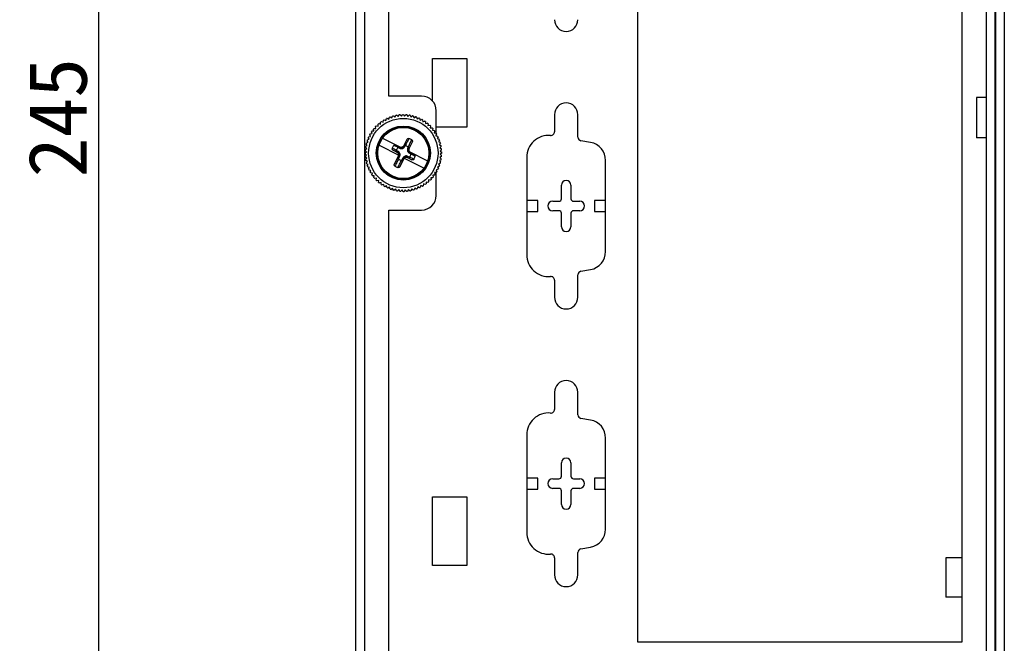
# Model space of a CAD drawing. Header units: millimetres. Extents: x -339 to 255, y 1363 to 1783.
# Tile 8 of 47: x -273 to -206, y 1578 to 1620. Entities that reach past the tile are written whole.
import ezdxf

# ---------------------------------------------------------------- set-up
doc = ezdxf.new("R2010")
doc.units = ezdxf.units.MM
doc.header["$LTSCALE"] = 61.468
doc.header["$PDMODE"] = 3
doc.header["$PDSIZE"] = 0.3125
doc.layers.get('0').update_dxf_attribs({"linetype": 'CONTINUOUS'})
doc.layers.get('Defpoints').update_dxf_attribs({"linetype": 'CONTINUOUS'})
doc.styles.get("Standard").update_dxf_attribs({"font": 'simfang.ttf'})
doc.dimstyles.new('DIMSTYLE_1', dxfattribs={"dimtxt": 4, "dimasz": 3, "dimexe": 2.5, "dimexo": 0.5, "dimgap": 0.75, "dimtad": 1, "dimlfac": 2, "dimdsep": 46, "dimtxsty": 'STANDARD', "dimblk": '_FILLED', "dimcen": 0.09, "dimclrt": 3, "dimazin": 2, "dimtp": 0.5, "dimtm": 0.5, "dimtfac": 1, "dimtofl": 0, "dimtmove": 0, "dimatfit": 3, "dimldrblk": '_FILLED', "dimfxl": 1, "dimtolj": 1, "dimarcsym": 0})

# ---------------------------------------------------------------- blocks, each defined once
blk = doc.blocks.new('_FILLED')
at = {"color": 0, "linetype": 'ByBlock'}
blk.add_solid([(0, 0), (-1, 0.192), (-1, -0.192)], dxfattribs=at)
blk = doc.blocks.new('*D16')
at = {"color": 0, "lineweight": -2}
for p, q in [((-250.472, 1674.809), (-270.094, 1674.809)), ((-267.594, 1671.809), (-267.594, 1555.309)), ((-250.472, 1552.309), (-270.094, 1552.309))]:
    blk.add_line(p, q, dxfattribs=at)
at = {"layer": 'Defpoints', "color": 0}
for p in [(-249.972, 1674.809), (-267.594, 1552.309), (-249.972, 1552.309)]:
    blk.add_point(p, dxfattribs=at)
at = {"color": 0, "lineweight": -2, "xscale": 3, "yscale": 3, "zscale": 3}
for p, rotation in [((-267.594, 1674.809), 90), ((-267.594, 1552.309), 270)]:
    blk.add_blockref('_FILLED', p, dxfattribs=dict(at, rotation=rotation))
at = {"color": 3, "insert": (-270.367, 1613.559), "char_height": 4, "attachment_point": 5, "rotation": 90}
blk.add_mtext('\\A1;245', dxfattribs=at)

msp = doc.modelspace()

# ---------------------------------------------------------------- linework, layer by layer
at = {"linetype": 'Continuous'}
for p, q in [((-249.3723, 1674.8088), (-249.3723, 1552.3088)), ((-249.9723, 1552.9088), (-249.9723, 1674.2088)), ((-206.8223, 1674.1338), (-206.8223, 1552.9838)), ((-206.1723, 1674.2088), (-206.1723, 1552.9088)), ((-205.5723, 1674.2088), (-205.5723, 1552.9088)), ((-206.2223, 1673.5338), (-206.2223, 1553.5838)), ((-230.6923, 1657.0638), (-230.6923, 1577.6888)), ((-208.4673, 1577.6888), (-208.4673, 1657.0638)), ((-247.7223, 1615.0338), (-247.7223, 1654.2088)), ((-244.7223, 1617.6078), (-242.3855, 1617.6078)), ((-244.7223, 1614.6906), (-244.7223, 1617.6078)), ((-242.3855, 1617.6078), (-242.3855, 1612.9088)), ((-245.4723, 1615.0338), (-247.7223, 1615.0338)), ((-207.4723, 1614.9338), (-207.4723, 1612.1838)), ((-206.8223, 1614.9338), (-207.4723, 1614.9338)), ((-244.4723, 1612.497), (-244.4723, 1614.0338)), ((-248.1009, 1613.2493), (-248.0854, 1613.3772)), ((-248.0308, 1613.4095), (-247.9113, 1613.3614)), ((-247.9113, 1613.3614), (-247.8847, 1613.4874)), ((-247.8275, 1613.5148), (-247.7126, 1613.4565)), ((-247.7126, 1613.4565), (-247.6751, 1613.5798)), ((-247.6158, 1613.6021), (-247.5064, 1613.534)), ((-247.5064, 1613.534), (-247.4583, 1613.6535)), ((-247.3973, 1613.6706), (-247.2942, 1613.5932)), ((-247.2942, 1613.5932), (-247.2359, 1613.7081)), ((-247.1736, 1613.7198), (-247.0777, 1613.6337)), ((-247.0777, 1613.6337), (-247.0096, 1613.7431)), ((-246.9465, 1613.7493), (-246.8585, 1613.6552)), ((-246.8585, 1613.6552), (-246.7811, 1613.7582)), ((-246.7177, 1613.7588), (-246.6382, 1613.6574)), ((-246.6382, 1613.6574), (-246.5522, 1613.7533)), ((-246.4889, 1613.7485), (-246.4186, 1613.6405)), ((-246.4186, 1613.6405), (-246.3245, 1613.7285)), ((-246.2619, 1613.7182), (-246.2013, 1613.6045)), ((-246.2013, 1613.6045), (-246.0999, 1613.684)), ((-246.0385, 1613.6682), (-245.9879, 1613.5497)), ((-245.9879, 1613.5497), (-245.88, 1613.62)), ((-245.8202, 1613.599), (-245.7802, 1613.4765)), ((-245.7802, 1613.4765), (-245.6665, 1613.5372)), ((-245.6088, 1613.511), (-245.5796, 1613.3855)), ((-245.5796, 1613.3855), (-245.4611, 1613.436)), ((-245.4058, 1613.4049), (-245.3877, 1613.2773)), ((-236.3723, 1613.76), (-236.3723, 1612.5855)), ((-234.7723, 1612.2222), (-234.7723, 1613.76)), ((-248.7413, 1612.6502), (-248.7705, 1612.7757)), ((-248.7302, 1612.8247), (-248.6014, 1612.8204)), ((-248.6014, 1612.8204), (-248.6196, 1612.9479)), ((-248.5752, 1612.9932), (-248.4473, 1612.9777)), ((-248.4473, 1612.9777), (-248.4542, 1613.1064)), ((-248.4061, 1613.1477), (-248.28, 1613.1211)), ((-248.28, 1613.1211), (-248.2757, 1613.2498)), ((-248.2242, 1613.2867), (-248.1009, 1613.2493)), ((-245.3877, 1613.2773), (-245.2652, 1613.3173)), ((-245.2129, 1613.2815), (-245.2059, 1613.1528)), ((-245.2059, 1613.1528), (-245.0805, 1613.182)), ((-245.0315, 1613.1418), (-245.0357, 1613.013)), ((-245.0357, 1613.013), (-244.9082, 1613.0311)), ((-244.8629, 1612.9868), (-244.8784, 1612.8589)), ((-244.8784, 1612.8589), (-244.7497, 1612.8658)), ((-244.7085, 1612.8176), (-244.7351, 1612.6916)), ((-244.7351, 1612.6916), (-244.6063, 1612.6873)), ((-242.3855, 1612.9088), (-244.4723, 1612.9088)), ((-249.1874, 1612.036), (-249.0649, 1612.076)), ((-249.0649, 1612.076), (-249.1256, 1612.1896)), ((-249.0994, 1612.2474), (-248.9739, 1612.2766)), ((-248.9739, 1612.2766), (-249.0244, 1612.3951)), ((-248.9933, 1612.4503), (-248.8657, 1612.4684)), ((-248.8657, 1612.4684), (-248.9058, 1612.5909)), ((-248.8699, 1612.6432), (-248.7413, 1612.6502)), ((-248.139, 1612.1612), (-246.8666, 1611.5155)), ((-246.4719, 1612.0692), (-246.731, 1611.5587)), ((-244.5694, 1612.6357), (-244.6068, 1612.5125)), ((-244.6068, 1612.5125), (-244.479, 1612.497)), ((-244.4467, 1612.4424), (-244.4947, 1612.3228)), ((-244.4947, 1612.3228), (-244.3687, 1612.2963)), ((-244.4723, 1612.3228), (-244.4723, 1612.3787)), ((-244.3413, 1612.2391), (-244.3996, 1612.1242)), ((-244.3996, 1612.1242), (-244.2763, 1612.0867)), ((-244.254, 1612.0273), (-244.3221, 1611.918)), ((-206.8223, 1612.1838), (-207.4723, 1612.1838)), ((-249.3369, 1611.3672), (-249.229, 1611.4375)), ((-249.229, 1611.4375), (-249.317, 1611.5316)), ((-249.3066, 1611.5942), (-249.1929, 1611.6549)), ((-249.1929, 1611.6549), (-249.2724, 1611.7563)), ((-249.2566, 1611.8177), (-249.1381, 1611.8682)), ((-249.1381, 1611.8682), (-249.2085, 1611.9761)), ((-248.3879, 1611.6708), (-247.0379, 1610.9856)), ((-246.8944, 1611.5016), (-247.2386, 1611.6763)), ((-247.0755, 1611.515), (-246.9832, 1611.4681)), ((-246.6257, 1611.5893), (-246.6005, 1611.639)), ((-246.3865, 1611.5304), (-246.4117, 1611.4807)), ((-246.1152, 1611.8881), (-246.3743, 1611.3776)), ((-244.3221, 1611.918), (-244.2026, 1611.8699)), ((-244.1855, 1611.8088), (-244.2629, 1611.7058)), ((-244.2629, 1611.7058), (-244.148, 1611.6475)), ((-244.1364, 1611.5852), (-244.2224, 1611.4893)), ((-244.2224, 1611.4893), (-244.1131, 1611.4212)), ((-244.1069, 1611.3581), (-244.201, 1611.27)), ((-233.9052, 1611.8595), (-234.5657, 1611.976)), ((-249.3473, 1611.1384), (-249.2459, 1611.2179)), ((-249.2436, 1610.9976), (-249.3466, 1611.075)), ((-249.2459, 1611.2179), (-249.3418, 1611.304)), ((-249.3377, 1610.9096), (-249.2436, 1610.9976)), ((-249.2221, 1610.7784), (-249.3315, 1610.8465)), ((-249.3082, 1610.6825), (-249.2221, 1610.7784)), ((-247.0762, 1611.1452), (-247.4322, 1611.3259)), ((-247.3294, 1610.3796), (-247.0214, 1610.9864)), ((-247.0926, 1611.2545), (-247.2097, 1611.3139)), ((-247.0581, 1610.7373), (-246.9742, 1610.9025)), ((-246.6647, 1610.8053), (-246.9727, 1610.1985)), ((-246.7602, 1610.7939), (-246.8441, 1610.6287)), ((-246.6556, 1610.7916), (-245.3056, 1610.1065)), ((-246.4336, 1610.8191), (-246.5042, 1610.8549)), ((-246.4336, 1610.8191), (-246.1482, 1610.6743)), ((-246.2892, 1610.8468), (-246.4062, 1610.9062)), ((-246.3291, 1611.2427), (-245.0567, 1610.5969)), ((-245.9796, 1611.0373), (-246.3239, 1611.212)), ((-246.2985, 1611.1206), (-246.2062, 1611.0738)), ((-244.138, 1610.6735), (-244.2516, 1610.6128)), ((-244.1077, 1610.9005), (-244.2156, 1610.8302)), ((-244.2156, 1610.8302), (-244.1276, 1610.7361)), ((-244.201, 1611.27), (-244.0979, 1611.1927)), ((-244.0973, 1611.1293), (-244.1987, 1611.0498)), ((-244.1987, 1611.0498), (-244.1028, 1610.9637)), ((-238.2723, 1610.8419), (-238.2723, 1604.1782)), ((-249.1817, 1610.5619), (-249.2965, 1610.6202)), ((-249.259, 1610.4589), (-249.1817, 1610.5619)), ((-249.1224, 1610.3497), (-249.242, 1610.3978)), ((-249.1905, 1610.2404), (-249.1224, 1610.3497)), ((-249.045, 1610.1435), (-249.1682, 1610.181)), ((-249.1033, 1610.0286), (-249.045, 1610.1435)), ((-244.3452, 1610.0203), (-244.4707, 1609.9911)), ((-244.4707, 1609.9911), (-244.4201, 1609.8726)), ((-244.2572, 1610.2317), (-244.3796, 1610.1917)), ((-244.3796, 1610.1917), (-244.319, 1610.0781)), ((-244.1879, 1610.45), (-244.3064, 1610.3995)), ((-244.3064, 1610.3995), (-244.2361, 1610.2915)), ((-244.2516, 1610.6128), (-244.1721, 1610.5114)), ((-232.8723, 1604.3916), (-232.8723, 1610.6285)), ((-248.9498, 1609.9448), (-249.0759, 1609.9714)), ((-248.9979, 1609.8253), (-248.9498, 1609.9448)), ((-248.8377, 1609.7552), (-248.9656, 1609.7707)), ((-248.8752, 1609.632), (-248.8377, 1609.7552)), ((-248.7095, 1609.5761), (-248.8383, 1609.5804)), ((-248.7361, 1609.45), (-248.7095, 1609.5761)), ((-248.5662, 1609.4088), (-248.6948, 1609.4019)), ((-248.5817, 1609.2809), (-248.5662, 1609.4088)), ((-244.7144, 1609.443), (-244.8431, 1609.4473)), ((-244.8431, 1609.4473), (-244.825, 1609.3198)), ((-244.5746, 1609.6245), (-244.7033, 1609.6175)), ((-244.7033, 1609.6175), (-244.6741, 1609.492)), ((-244.4513, 1609.8174), (-244.5788, 1609.7992)), ((-244.5788, 1609.7992), (-244.5388, 1609.6768)), ((-244.4723, 1608.2338), (-244.4723, 1609.8174)), ((-248.4088, 1609.2547), (-248.5364, 1609.2366)), ((-248.4131, 1609.1259), (-248.4088, 1609.2547)), ((-248.2386, 1609.1149), (-248.3641, 1609.0857)), ((-248.2317, 1608.9862), (-248.2386, 1609.1149)), ((-248.0569, 1608.9904), (-248.1794, 1608.9504)), ((-248.0388, 1608.8628), (-248.0569, 1608.9904)), ((-247.865, 1608.8822), (-247.9835, 1608.8317)), ((-247.8358, 1608.7567), (-247.865, 1608.8822)), ((-247.6644, 1608.7912), (-247.7781, 1608.7305)), ((-247.6244, 1608.6687), (-247.6644, 1608.7912)), ((-247.4566, 1608.718), (-247.5646, 1608.6477)), ((-247.4061, 1608.5995), (-247.4566, 1608.718)), ((-247.2433, 1608.6632), (-247.3447, 1608.5837)), ((-247.1826, 1608.5495), (-247.2433, 1608.6632)), ((-246.3669, 1608.634), (-246.4349, 1608.5246)), ((-246.271, 1608.5479), (-246.3669, 1608.634)), ((-246.1503, 1608.6745), (-246.2086, 1608.5596)), ((-246.0473, 1608.5971), (-246.1503, 1608.6745)), ((-245.9382, 1608.7337), (-245.9862, 1608.6142)), ((-245.8288, 1608.6656), (-245.9382, 1608.7337)), ((-245.732, 1608.8112), (-245.7694, 1608.6879)), ((-245.6171, 1608.7529), (-245.732, 1608.8112)), ((-245.5333, 1608.9063), (-245.5599, 1608.7802)), ((-245.4138, 1608.8582), (-245.5333, 1608.9063)), ((-245.3437, 1609.0184), (-245.3592, 1608.8905)), ((-245.2204, 1608.9809), (-245.3437, 1609.0184)), ((-245.1645, 1609.1466), (-245.1688, 1609.0179)), ((-245.0385, 1609.12), (-245.1645, 1609.1466)), ((-244.8694, 1609.2745), (-244.9973, 1609.2899)), ((-244.9973, 1609.2899), (-244.9903, 1609.1613)), ((-235.8973, 1608.01), (-235.8973, 1608.935)), ((-235.2473, 1608.935), (-235.2473, 1608.01)), ((-247.026, 1608.6272), (-247.1201, 1608.5392)), ((-246.9556, 1608.5192), (-247.026, 1608.6272)), ((-246.8063, 1608.6102), (-246.8924, 1608.5144)), ((-246.7269, 1608.5088), (-246.8063, 1608.6102)), ((-246.5861, 1608.6125), (-246.6635, 1608.5095)), ((-246.4981, 1608.5184), (-246.5861, 1608.6125)), ((-237.5223, 1607.885), (-238.2723, 1607.885)), ((-237.5223, 1607.135), (-237.5223, 1607.885)), ((-236.4973, 1607.835), (-236.0723, 1607.835)), ((-235.0723, 1607.835), (-234.6473, 1607.835)), ((-233.6223, 1607.885), (-233.6223, 1607.135)), ((-232.8723, 1607.885), (-233.6223, 1607.885)), ((-247.7223, 1607.2338), (-245.4723, 1607.2338)), ((-247.7223, 1553.9088), (-247.7223, 1607.2338)), ((-238.2723, 1607.135), (-237.5223, 1607.135)), ((-236.0723, 1607.185), (-236.4973, 1607.185)), ((-235.8973, 1606.085), (-235.8973, 1607.01)), ((-235.2473, 1607.01), (-235.2473, 1606.085)), ((-234.6473, 1607.185), (-235.0723, 1607.185)), ((-233.6223, 1607.135), (-232.8723, 1607.135)), ((-234.7723, 1601.26), (-234.7723, 1602.7979)), ((-234.5657, 1603.0441), (-233.9052, 1603.1606)), ((-236.3723, 1602.4346), (-236.3723, 1601.26)), ((-206.1723, 1602.2141), (-206.2223, 1602.2141)), ((-206.1723, 1598.3025), (-206.2223, 1598.3025)), ((-236.3723, 1594.76), (-236.3723, 1593.5855)), ((-234.7723, 1593.2222), (-234.7723, 1594.76)), ((-233.9052, 1592.8595), (-234.5657, 1592.976)), ((-238.2723, 1591.8419), (-238.2723, 1585.1782)), ((-232.8723, 1585.3916), (-232.8723, 1591.6285)), ((-235.8973, 1589.01), (-235.8973, 1589.935)), ((-235.2473, 1589.935), (-235.2473, 1589.01)), ((-237.5223, 1588.885), (-238.2723, 1588.885)), ((-237.5223, 1588.135), (-237.5223, 1588.885)), ((-236.4973, 1588.835), (-236.0723, 1588.835)), ((-235.0723, 1588.835), (-234.6473, 1588.835)), ((-233.6223, 1588.885), (-233.6223, 1588.135)), ((-232.8723, 1588.885), (-233.6223, 1588.885)), ((-238.2723, 1588.135), (-237.5223, 1588.135)), ((-236.0723, 1588.185), (-236.4973, 1588.185)), ((-235.8973, 1587.085), (-235.8973, 1588.01)), ((-235.2473, 1588.01), (-235.2473, 1587.085)), ((-234.6473, 1588.185), (-235.0723, 1588.185)), ((-233.6223, 1588.135), (-232.8723, 1588.135)), ((-244.7223, 1582.9088), (-244.7223, 1587.6078)), ((-244.7223, 1587.6078), (-242.3855, 1587.6078)), ((-242.3855, 1587.6078), (-242.3855, 1582.9088)), ((-234.7723, 1582.26), (-234.7723, 1583.7979)), ((-234.5657, 1584.0441), (-233.9052, 1584.1606)), ((-236.3723, 1583.4346), (-236.3723, 1582.26)), ((-209.5723, 1583.4338), (-209.5723, 1580.7338)), ((-208.4673, 1583.4338), (-209.5723, 1583.4338)), ((-206.1723, 1583.4338), (-206.2223, 1583.4338)), ((-242.3855, 1582.9088), (-244.7223, 1582.9088)), ((-208.4673, 1580.7338), (-209.5723, 1580.7338)), ((-206.1723, 1580.7338), (-206.2223, 1580.7338)), ((-230.6923, 1577.6888), (-208.4673, 1577.6888))]:
    msp.add_line(p, q, dxfattribs=at)
for radius in [2.375, 1.85, 1.8, 1.75]:
    msp.add_circle((-246.7223, 1611.1338), radius, dxfattribs=at)
for centre, radius, start, end in [((-235.5723, 1620.26), 0.8, 180, 0), ((-245.4723, 1614.0338), 1, 0, 90), ((-235.5723, 1613.76), 0.8, 360, 180), ((-246.7223, 1611.1338), 2.625, 119.899909, 121.284172), ((-246.7223, 1611.1338), 2.625, 114.899909, 116.284172), ((-246.7223, 1611.1338), 2.625, 109.899909, 111.284172), ((-246.7223, 1611.1338), 2.625, 104.899909, 106.284172), ((-246.7223, 1611.1338), 2.625, 99.899909, 101.284172), ((-246.7223, 1611.1338), 2.625, 94.899909, 96.284172), ((-246.7223, 1611.1338), 2.625, 89.899909, 91.284172), ((-246.7223, 1611.1338), 2.625, 84.899909, 86.284172), ((-246.7223, 1611.1338), 2.625, 79.899909, 81.284172), ((-246.7223, 1611.1338), 2.625, 74.899909, 76.284172), ((-246.7223, 1611.1338), 2.625, 69.899909, 71.284172), ((-246.7223, 1611.1338), 2.625, 64.899904, 66.284172), ((-246.7223, 1611.1338), 2.625, 59.899909, 61.284171), ((-246.7223, 1611.1338), 2.625, 139.899909, 141.284172), ((-246.7223, 1611.1338), 2.625, 134.899909, 136.284172), ((-246.7223, 1611.1338), 2.625, 129.899909, 131.284172), ((-246.7223, 1611.1338), 2.625, 124.899909, 126.284172), ((-246.7223, 1611.1338), 2.625, 54.899909, 56.284172), ((-246.7223, 1611.1338), 2.625, 49.899909, 51.284172), ((-246.7223, 1611.1338), 2.625, 44.899909, 46.284172), ((-246.7223, 1611.1338), 2.625, 39.899909, 41.284172), ((-246.7223, 1611.1338), 2.625, 34.899909, 36.284172), ((-246.7223, 1611.1338), 2.625, 159.899909, 161.284172), ((-246.7223, 1611.1338), 2.625, 154.899909, 156.284172), ((-246.7223, 1611.1338), 2.625, 149.899909, 151.284172), ((-246.7223, 1611.1338), 2.625, 144.899909, 146.284172), ((-246.7223, 1611.1338), 1.0681, 57.245706, 68.938399), ((-246.7223, 1611.1338), 2.625, 29.899909, 31.284172), ((-246.7223, 1611.1338), 2.625, 24.899909, 26.284172), ((-246.7223, 1611.1338), 2.625, 19.899909, 21.284172), ((-236.7723, 1610.8419), 1.5, 85.0829, 180), ((-236.6223, 1612.5855), 0.25, 265.0829, 360), ((-234.5223, 1612.2222), 0.25, 180, 260), ((-246.7223, 1611.1338), 2.625, 174.899909, 176.284172), ((-246.7223, 1611.1338), 2.625, 169.899909, 171.284172), ((-246.7223, 1611.1338), 2.625, 164.899909, 166.284172), ((-246.7223, 1611.1338), 0.8372, 141.563709, 156.926691), ((-257.317, 1592.3799), 21.4629, 61.906079, 62.758175), ((-246.7223, 1611.1338), 0.5196, 132.824137, 159.722778), ((-246.8733, 1611.7163), 0.201, 243.105707, 257.551789), ((-246.8739, 1611.7142), 0.1989, 257.615021, 272.12277), ((-246.9006, 1611.7852), 0.2538, 315.753037, 333.063793), ((-246.7223, 1611.1338), 0.5196, 49.739614, 76.444467), ((-246.0945, 1611.3753), 0.2505, 170.484814, 172.240762), ((-246.0913, 1611.3745), 0.2538, 153.120019, 170.413261), ((-246.7223, 1611.1338), 2.625, 14.899909, 16.284172), ((-246.7223, 1611.1338), 2.625, 9.899909, 11.284172), ((-246.7223, 1611.1338), 2.625, 4.899909, 6.284172), ((-234.1223, 1610.6285), 1.25, 0, 80), ((-246.7223, 1611.1338), 2.625, 179.899909, 181.284172), ((-246.7223, 1611.1338), 2.625, 184.899909, 186.284172), ((-246.7223, 1611.1338), 2.625, 189.899909, 191.284172), ((-246.7223, 1611.1338), 0.5196, 229.739614, 256.444467), ((-246.525, 1610.6428), 0.1979, 130.92077, 131.271078), ((-246.1647, 1611.3537), 0.1983, 214.040833, 224.939772), ((-246.7223, 1611.1338), 0.5196, 326.460011, 353.359942), ((-254.781, 1593.1921), 19.5908, 63.379018, 64.312562), ((-246.7223, 1611.1338), 0.8372, 329.268572, 344.620912), ((-246.7223, 1611.1338), 2.625, 349.899909, 351.284172), ((-246.7223, 1611.1338), 2.625, 354.899909, 356.284172), ((-246.7223, 1611.1338), 2.625, 359.899909, 1.284172), ((-246.7223, 1611.1338), 2.625, 194.899909, 196.284172), ((-246.7223, 1611.1338), 2.625, 199.899909, 201.284172), ((-246.7223, 1611.1338), 2.625, 204.899909, 206.284172), ((-246.7223, 1611.1338), 1.0681, 237.245706, 248.938399), ((-246.7223, 1611.1338), 2.625, 334.899909, 336.284172), ((-246.7223, 1611.1338), 2.625, 339.899909, 341.284172), ((-246.7223, 1611.1338), 2.625, 344.899909, 346.284172), ((-246.7223, 1611.1338), 2.625, 209.899909, 211.284172), ((-246.7223, 1611.1338), 2.625, 214.899909, 216.284172), ((-246.7223, 1611.1338), 2.625, 219.899909, 221.284172), ((-246.7223, 1611.1338), 2.625, 314.899909, 316.284172), ((-246.7223, 1611.1338), 2.625, 319.899909, 321.284172), ((-246.7223, 1611.1338), 2.625, 324.899909, 326.284172), ((-246.7223, 1611.1338), 2.625, 329.899909, 331.284172), ((-246.7223, 1611.1338), 2.625, 224.899909, 226.284172), ((-246.7223, 1611.1338), 2.625, 229.899909, 231.284172), ((-246.7223, 1611.1338), 2.625, 234.899909, 236.284172), ((-246.7223, 1611.1338), 2.625, 239.899909, 241.284171), ((-246.7223, 1611.1338), 2.625, 244.899904, 246.284172), ((-246.7223, 1611.1338), 2.625, 249.899909, 251.284172), ((-246.7223, 1611.1338), 2.625, 289.899909, 291.284172), ((-246.7223, 1611.1338), 2.625, 294.899909, 296.284172), ((-246.7223, 1611.1338), 2.625, 299.899909, 301.284172), ((-246.7223, 1611.1338), 2.625, 304.899909, 306.284172), ((-246.7223, 1611.1338), 2.625, 309.899909, 311.284172), ((-235.5723, 1608.935), 0.325, 0, 180), ((-246.7223, 1611.1338), 2.625, 254.899909, 256.284172), ((-246.7223, 1611.1338), 2.625, 259.899909, 261.284172), ((-246.7223, 1611.1338), 2.625, 264.899909, 266.284172), ((-246.7223, 1611.1338), 2.625, 269.899909, 271.284172), ((-246.7223, 1611.1338), 2.625, 274.899909, 276.284172), ((-246.7223, 1611.1338), 2.625, 279.899909, 281.284172), ((-246.7223, 1611.1338), 2.625, 284.899909, 286.284172), ((-245.4723, 1608.2338), 1, 270, 0), ((-236.0723, 1608.01), 0.175, 270, 360), ((-235.0723, 1608.01), 0.175, 180, 270), ((-236.4973, 1607.51), 0.325, 90, 270), ((-234.6473, 1607.51), 0.325, 270, 90), ((-236.0723, 1607.01), 0.175, 0, 90), ((-235.0723, 1607.01), 0.175, 90, 180), ((-235.5723, 1606.085), 0.325, 180, 0), ((-236.7723, 1604.1782), 1.5, 180, 274.9171), ((-234.1223, 1604.3916), 1.25, 280, 360), ((-236.6223, 1602.4346), 0.25, 0, 94.9171), ((-234.5223, 1602.7979), 0.25, 100, 180), ((-235.5723, 1601.26), 0.8, 180, 0), ((-235.5723, 1594.76), 0.8, 360, 180), ((-236.7723, 1591.8419), 1.5, 85.0829, 180), ((-236.6223, 1593.5855), 0.25, 265.0829, 360), ((-234.5223, 1593.2222), 0.25, 180, 260), ((-234.1223, 1591.6285), 1.25, 0, 80), ((-235.5723, 1589.935), 0.325, 0, 180), ((-236.4973, 1588.51), 0.325, 90, 270), ((-236.0723, 1589.01), 0.175, 270, 360), ((-235.0723, 1589.01), 0.175, 180, 270), ((-234.6473, 1588.51), 0.325, 270, 90), ((-236.0723, 1588.01), 0.175, 0, 90), ((-235.0723, 1588.01), 0.175, 90, 180), ((-235.5723, 1587.085), 0.325, 180, 0), ((-236.7723, 1585.1782), 1.5, 180, 274.9171), ((-234.1223, 1585.3916), 1.25, 280, 360), ((-234.5223, 1583.7979), 0.25, 100, 180), ((-236.6223, 1583.4346), 0.25, 0, 94.9171), ((-235.5723, 1582.26), 0.8, 180, 0)]:
    msp.add_arc(centre, radius, start, end, dxfattribs=at)
for points, knots in [([(-246.3384, 1612.1306), (-246.381, 1612.0486), (-246.467, 1611.884), (-246.5546, 1611.7202), (-246.6005, 1611.639)], [0, 0, 0, 0, 0.4975048, 1, 1, 1, 1]), ([(-246.4719, 1612.0692), (-246.4659, 1612.0811), (-246.4501, 1612.1032), (-246.4175, 1612.1275), (-246.3783, 1612.1391), (-246.3508, 1612.1354), (-246.3384, 1612.1306)], [0, 0, 0, 0, 0.2504475, 0.5007209, 0.7506068, 1, 1, 1, 1]), ([(-246.3865, 1611.5304), (-246.348, 1611.6154), (-246.2676, 1611.7828), (-246.1855, 1611.9494), (-246.1444, 1612.0321)], [0, 0, 0, 0, 0.5024949, 1, 1, 1, 1]), ([(-246.1444, 1612.0321), (-246.1332, 1612.0249), (-246.1141, 1612.005), (-246.1002, 1611.9665), (-246.1006, 1611.9258), (-246.1092, 1611.9), (-246.1152, 1611.8881)], [0, 0, 0, 0, 0.2494741, 0.4993514, 0.7495504, 1, 1, 1, 1]), ([(-247.4925, 1611.4619), (-247.4978, 1611.4495), (-247.5024, 1611.4217), (-247.4912, 1611.3816), (-247.4668, 1611.3481), (-247.4443, 1611.332), (-247.4322, 1611.3259)], [0, 0, 0, 0, 0.2493087, 0.4991987, 0.7495062, 1, 1, 1, 1]), ([(-247.2386, 1611.6763), (-247.261, 1611.6876), (-247.3009, 1611.6954), (-247.3498, 1611.6806), (-247.3702, 1611.6641), (-247.378, 1611.6543)], [0, 0, 0, 0, 0.4978373, 0.7491402, 1, 1, 1, 1]), ([(-247.0755, 1611.515), (-247.1015, 1611.5261), (-247.203, 1611.571), (-247.3034, 1611.6185), (-247.378, 1611.6543)], [0, 0, 0, 0, 0.2547611, 1, 1, 1, 1]), ([(-246.9714, 1611.5406), (-246.979, 1611.5445), (-246.9968, 1611.5498), (-247.0354, 1611.5471), (-247.0622, 1611.5298), (-247.0755, 1611.515)], [0, 0, 0, 0, 0.2264467, 0.4752002, 1, 1, 1, 1]), ([(-246.9832, 1611.4681), (-246.9529, 1611.4528), (-246.9008, 1611.4356), (-246.8264, 1611.4351), (-246.7681, 1611.4496), (-246.717, 1611.4775), (-246.6662, 1611.5223), (-246.6392, 1611.5627), (-246.6257, 1611.5893)], [0, 0, 0, 0, 0.2402682, 0.3791393, 0.522879, 0.661393, 0.7879868, 1, 1, 1, 1]), ([(-246.8944, 1611.5016), (-246.9006, 1611.5047), (-246.9156, 1611.5082), (-246.9399, 1611.5033), (-246.9635, 1611.4894), (-246.977, 1611.4757), (-246.9832, 1611.4681)], [0, 0, 0, 0, 0.2025649, 0.4392846, 0.7114002, 1, 1, 1, 1]), ([(-246.9015, 1611.5332), (-246.8679, 1611.5325), (-246.7997, 1611.5451), (-246.7423, 1611.5841), (-246.7188, 1611.6081)], [0, 0, 0, 0, 0.4999816, 1, 1, 1, 1]), ([(-246.731, 1611.5587), (-246.7364, 1611.5479), (-246.7516, 1611.523), (-246.7832, 1611.4953), (-246.8209, 1611.4844), (-246.8576, 1611.4861), (-246.8813, 1611.4949), (-246.8944, 1611.5016)], [0, 0, 0, 0, 0.1854183, 0.4444375, 0.6205189, 0.7743438, 1, 1, 1, 1]), ([(-246.731, 1611.5587), (-246.7279, 1611.5647), (-246.719, 1611.5765), (-246.7067, 1611.5844), (-246.6999, 1611.5876)], [0, 0, 0, 0, 0.474096, 1, 1, 1, 1]), ([(-246.6005, 1611.639), (-246.611, 1611.6422), (-246.6332, 1611.6456), (-246.6659, 1611.6402), (-246.6932, 1611.6244), (-246.7057, 1611.6084), (-246.71, 1611.6001)], [0, 0, 0, 0, 0.2627778, 0.5275295, 0.7760827, 1, 1, 1, 1]), ([(-246.6999, 1611.5876), (-246.6886, 1611.5927), (-246.6631, 1611.5976), (-246.6379, 1611.5933), (-246.6257, 1611.5893)], [0, 0, 0, 0, 0.4917114, 1, 1, 1, 1]), ([(-246.4117, 1611.4807), (-246.4252, 1611.454), (-246.4419, 1611.4084), (-246.448, 1611.341), (-246.4403, 1611.2833), (-246.4176, 1611.2276), (-246.3734, 1611.1679), (-246.3287, 1611.136), (-246.2985, 1611.1206)], [0, 0, 0, 0, 0.2120143, 0.3386106, 0.477122, 0.6208625, 0.7597323, 1, 1, 1, 1]), ([(-246.4117, 1611.4807), (-246.403, 1611.4744), (-246.3872, 1611.4597), (-246.3711, 1611.4326), (-246.3658, 1611.4035), (-246.3704, 1611.3852), (-246.3743, 1611.3776)], [0, 0, 0, 0, 0.2712257, 0.5398836, 0.7846133, 1, 1, 1, 1]), ([(-246.3239, 1611.212), (-246.337, 1611.2187), (-246.3581, 1611.2326), (-246.3811, 1611.2612), (-246.3946, 1611.2981), (-246.3909, 1611.3399), (-246.3798, 1611.3668), (-246.3743, 1611.3776)], [0, 0, 0, 0, 0.2256562, 0.3794766, 0.5555563, 0.8145848, 1, 1, 1, 1]), ([(-246.3533, 1611.419), (-246.349, 1611.4274), (-246.3435, 1611.4469), (-246.3469, 1611.4783), (-246.3618, 1611.5079), (-246.3777, 1611.5238), (-246.3865, 1611.5304)], [0, 0, 0, 0, 0.2239173, 0.4724706, 0.7372222, 1, 1, 1, 1]), ([(-246.3427, 1611.4091), (-246.3471, 1611.3771), (-246.3432, 1611.3106), (-246.3138, 1611.2507), (-246.2942, 1611.225)], [0, 0, 0, 0, 0.500045, 1, 1, 1, 1]), ([(-247.0581, 1610.7373), (-247.0966, 1610.6523), (-247.177, 1610.4849), (-247.2591, 1610.3183), (-247.3002, 1610.2356)], [0, 0, 0, 0, 0.5024949, 1, 1, 1, 1]), ([(-247.2097, 1611.3139), (-247.2143, 1611.3027), (-247.2197, 1611.2792), (-247.216, 1611.244), (-247.2005, 1611.2137), (-247.1832, 1611.1995), (-247.1737, 1611.1947)], [0, 0, 0, 0, 0.2664827, 0.5227753, 0.7659817, 1, 1, 1, 1]), ([(-247.0379, 1610.9856), (-247.0362, 1611.0053), (-247.0385, 1611.0453), (-247.0597, 1611.1015), (-247.0964, 1611.149), (-247.1291, 1611.1721), (-247.1467, 1611.181)], [0, 0, 0, 0, 0.2500126, 0.5000081, 0.7500002, 1, 1, 1, 1]), ([(-247.0762, 1611.1452), (-247.0831, 1611.1487), (-247.0963, 1611.1613), (-247.1051, 1611.1893), (-247.1038, 1611.222), (-247.0972, 1611.2439), (-247.0926, 1611.2545)], [0, 0, 0, 0, 0.1937699, 0.4323534, 0.7123294, 1, 1, 1, 1]), ([(-247.0913, 1610.8487), (-247.0955, 1610.8403), (-247.1011, 1610.8208), (-247.0977, 1610.7894), (-247.0828, 1610.7598), (-247.0669, 1610.7439), (-247.0581, 1610.7373)], [0, 0, 0, 0, 0.2239173, 0.4724706, 0.7372223, 1, 1, 1, 1]), ([(-246.9742, 1610.9025), (-246.9589, 1610.9327), (-246.9369, 1611.002), (-246.9498, 1611.1118), (-247.0089, 1611.2014), (-247.0648, 1611.2404), (-247.0926, 1611.2545)], [0, 0, 0, 0, 0.2457182, 0.5142787, 0.7732313, 1, 1, 1, 1]), ([(-247.0817, 1610.8677), (-247.0718, 1610.887), (-247.0571, 1610.9285), (-247.0536, 1610.9724), (-247.0547, 1610.9942)], [0, 0, 0, 0, 0.5000124, 1, 1, 1, 1]), ([(-247.0762, 1611.1452), (-247.0632, 1611.1386), (-247.0373, 1611.1215), (-247.009, 1611.0816), (-247.0036, 1611.0315), (-247.0143, 1611.0003), (-247.0214, 1610.9864)], [0, 0, 0, 0, 0.2320369, 0.4871856, 0.7513345, 1, 1, 1, 1]), ([(-247.0214, 1610.9864), (-247.0242, 1610.9809), (-247.0263, 1610.9662), (-247.0173, 1610.9434), (-246.9993, 1610.9212), (-246.9831, 1610.9084), (-246.9742, 1610.9026)], [0, 0, 0, 0, 0.1770879, 0.4061756, 0.6910372, 1, 1, 1, 1]), ([(-246.8441, 1610.6287), (-246.8336, 1610.6255), (-246.8114, 1610.6221), (-246.7787, 1610.6275), (-246.7513, 1610.6432), (-246.7388, 1610.6593), (-246.7346, 1610.6676)], [0, 0, 0, 0, 0.2627776, 0.5275293, 0.7760827, 1, 1, 1, 1]), ([(-246.4062, 1610.9062), (-246.4341, 1610.9203), (-246.4986, 1610.9424), (-246.6058, 1610.9371), (-246.702, 1610.8828), (-246.7449, 1610.8241), (-246.7602, 1610.7939)], [0, 0, 0, 0, 0.2267697, 0.4857235, 0.7542825, 1, 1, 1, 1]), ([(-246.6647, 1610.8053), (-246.6675, 1610.7999), (-246.6781, 1610.7895), (-246.7018, 1610.7833), (-246.7304, 1610.7847), (-246.7502, 1610.7902), (-246.7602, 1610.7939)], [0, 0, 0, 0, 0.1770887, 0.4061765, 0.6910377, 1, 1, 1, 1]), ([(-246.6388, 1610.7831), (-246.657, 1610.7712), (-246.6903, 1610.7424), (-246.7151, 1610.706), (-246.725, 1610.6866)], [0, 0, 0, 0, 0.4999862, 1, 1, 1, 1]), ([(-246.6647, 1610.8053), (-246.6576, 1610.8193), (-246.6388, 1610.8463), (-246.5952, 1610.8716), (-246.5463, 1610.8723), (-246.5172, 1610.8615), (-246.5042, 1610.8549)], [0, 0, 0, 0, 0.2487998, 0.5129386, 0.768025, 1, 1, 1, 1]), ([(-246.4336, 1610.8191), (-246.4511, 1610.828), (-246.4889, 1610.8408), (-246.5486, 1610.8425), (-246.6062, 1610.8267), (-246.6398, 1610.8052), (-246.6547, 1610.7924)], [0, 0, 0, 0, 0.2500276, 0.5000277, 0.7500137, 1, 1, 1, 1]), ([(-246.5042, 1610.8549), (-246.4973, 1610.8514), (-246.4793, 1610.8482), (-246.4515, 1610.8576), (-246.4259, 1610.8779), (-246.4121, 1610.8963), (-246.4062, 1610.9062)], [0, 0, 0, 0, 0.1937695, 0.4323529, 0.712329, 1, 1, 1, 1]), ([(-246.4066, 1610.8054), (-246.3972, 1610.8006), (-246.3755, 1610.795), (-246.3419, 1610.8005), (-246.3113, 1610.8182), (-246.2955, 1610.8365), (-246.2892, 1610.8467)], [0, 0, 0, 0, 0.2340189, 0.4772274, 0.7335199, 1, 1, 1, 1]), ([(-246.3239, 1611.212), (-246.3177, 1611.2089), (-246.306, 1611.1988), (-246.2956, 1611.1764), (-246.2929, 1611.1491), (-246.296, 1611.1301), (-246.2985, 1611.1206)], [0, 0, 0, 0, 0.2025646, 0.4392842, 0.7114, 1, 1, 1, 1]), ([(-246.2062, 1611.0738), (-246.202, 1611.0933), (-246.2038, 1611.1251), (-246.2245, 1611.1578), (-246.2392, 1611.1691), (-246.2469, 1611.1729)], [0, 0, 0, 0, 0.5247999, 0.7735534, 1, 1, 1, 1]), ([(-245.9151, 1610.9118), (-245.9392, 1610.9248), (-246.0369, 1610.9775), (-246.1341, 1611.0313), (-246.2062, 1611.0738)], [0, 0, 0, 0, 0.2465153, 1, 1, 1, 1]), ([(-246.0027, 1610.706), (-246.0096, 1610.6944), (-246.0293, 1610.6742), (-246.0683, 1610.6595), (-246.1098, 1610.6595), (-246.136, 1610.6681), (-246.1482, 1610.6743)], [0, 0, 0, 0, 0.2494435, 0.4993306, 0.7495336, 1, 1, 1, 1]), ([(-245.9151, 1610.9118), (-245.9118, 1610.924), (-245.9105, 1610.9501), (-245.9274, 1610.9984), (-245.9573, 1611.026), (-245.9796, 1611.0373)], [0, 0, 0, 0, 0.2508589, 0.5021618, 1, 1, 1, 1]), ([(-247.3002, 1610.2356), (-247.3113, 1610.2428), (-247.3305, 1610.2627), (-247.3443, 1610.3012), (-247.344, 1610.3419), (-247.3354, 1610.3677), (-247.3294, 1610.3796)], [0, 0, 0, 0, 0.2494741, 0.4993514, 0.7495504, 1, 1, 1, 1]), ([(-247.1061, 1610.1371), (-247.0636, 1610.2191), (-246.9776, 1610.3837), (-246.89, 1610.5475), (-246.8441, 1610.6287)], [0, 0, 0, 0, 0.4975048, 1, 1, 1, 1]), ([(-246.9727, 1610.1985), (-246.9787, 1610.1866), (-246.9945, 1610.1645), (-247.0271, 1610.1402), (-247.0663, 1610.1286), (-247.0937, 1610.1323), (-247.1061, 1610.1371)], [0, 0, 0, 0, 0.2504475, 0.5007209, 0.7506068, 1, 1, 1, 1])]:
    msp.add_open_spline(points, degree=3, knots=knots, dxfattribs=at)
msp.add_open_spline([(-246.3051, 1611.2136), (-246.2903, 1611.1987), (-246.2728, 1611.1861), (-246.2541, 1611.1766)], degree=3, dxfattribs=at)

# ---------------------------------------------------------------- dimensions: what is measured, and where the dimension line sits
at = {"color": 3}
dim = msp.add_linear_dim(base=(-267.5942, 1552.3088), p1=(-249.9723, 1674.8088), p2=(-249.9723, 1552.3088), angle=90, dimstyle='DIMSTYLE_1', dxfattribs=at)
dim.commit()
dim.dimension.update_dxf_attribs({"geometry": '*D16', "text_midpoint": (-270.367, 1613.5588)})

doc.saveas('drawing.dxf')
